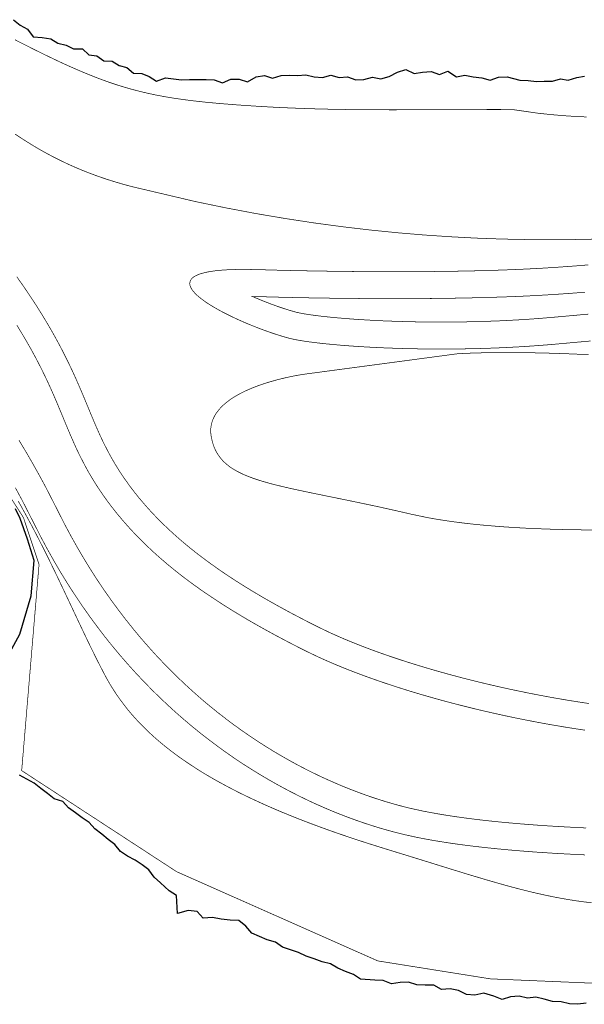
# Model space of a CAD drawing. Header units: metres. Extents: x 202574 to 204484, y 396053 to 396972.
# Tile 5 of 7: x 203815 to 203982, y 396055 to 396347. Entities that reach past the tile are written whole.
import ezdxf

# ---------------------------------------------------------------- set-up
doc = ezdxf.new("R2010")
doc.units = ezdxf.units.M
for name, color, linetype in [('N-WA-KG-GRENS_WATERSCHAP_DROOGGRASLAND-G', 2, 'Continuous'), ('N-WA-KG-GRENS_WATERSCHAP_GEUL_BODEM-G', 6, 'Continuous'), ('N-WA-KG-GRENS_WATERSCHAP_GEUL_INSTEEK-G', 5, 'Continuous'), ('N-WA-KG-GRENS_WATERSCHAP_INSTEEKMAAIVELD-G', 72, 'Continuous'), ('N-WA-KG-GRENS_WATERSCHAP_KWELMOERAS-G', 1, 'Continuous')]:
    doc.layers.add(name, color=color, linetype=linetype)

msp = doc.modelspace()

# ---------------------------------------------------------------- linework, layer by layer
at = {"layer": 'N-WA-KG-GRENS_WATERSCHAP_DROOGGRASLAND-G', "const_width": 0.2, "elevation": 13}
for points in [[(203813.31, 396341.28), (203815.38, 396340.22), (203817.39, 396339.21), (203819.34, 396338.23), (203821.24, 396337.29), (203823.08, 396336.39), (203824.88, 396335.53), (203826.63, 396334.7), (203828.34, 396333.91), (203830.01, 396333.16), (203831.65, 396332.44), (203833.26, 396331.75), (203834.84, 396331.1), (203836.39, 396330.47), (203837.92, 396329.88), (203839.44, 396329.31), (203840.94, 396328.77), (203842.43, 396328.26), (203843.92, 396327.77), (203845.4, 396327.32), (203846.88, 396326.88), (203848.36, 396326.47), (203849.85, 396326.08), (203851.35, 396325.71), (203852.86, 396325.36), (203854.39, 396325.03), (203855.93, 396324.72), (203857.51, 396324.43), (203859.1, 396324.15), (203860.73, 396323.89), (203862.39, 396323.65), (203864.09, 396323.42), (203865.83, 396323.2), (203867.61, 396322.99), (203869.44, 396322.79), (203871.32, 396322.61), (203873.25, 396322.43), (203875.24, 396322.26), (203875.24, 396322.26), (203878.91, 396321.97), (203880.72, 396321.84), (203882.52, 396321.72), (203884.3, 396321.6), (203886.06, 396321.49), (203887.82, 396321.39), (203889.56, 396321.29), (203891.29, 396321.2), (203893.01, 396321.12), (203894.72, 396321.05), (203896.42, 396320.98), (203898.11, 396320.91), (203899.79, 396320.85), (203901.46, 396320.8), (203903.13, 396320.75), (203904.8, 396320.71), (203906.45, 396320.67), (203908.11, 396320.63), (203909.75, 396320.6), (203911.4, 396320.58), (203913.04, 396320.55), (203914.68, 396320.54), (203916.32, 396320.52), (203917.96, 396320.51), (203919.6, 396320.5), (203921.24, 396320.49), (203922.88, 396320.49), (203924.53, 396320.48), (203926.18, 396320.48), (203927.83, 396320.49), (203929.48, 396320.49), (203931.14, 396320.49), (203932.81, 396320.5), (203934.48, 396320.51), (203936.16, 396320.51), (203937.85, 396320.52), (203939.55, 396320.53), (203941.25, 396320.54), (203942.97, 396320.54), (203944.7, 396320.55), (203946.43, 396320.56), (203948.18, 396320.56), (203949.95, 396320.57), (203951.72, 396320.57), (203953.51, 396320.58), (203955.32, 396320.58), (203957.14, 396320.58), (203958.97, 396320.57), (203960.83, 396320.57), (203960.83, 396320.57), (203968.35, 396319.49), (203972.04, 396319.09), (203975.68, 396318.77), (203979.27, 396318.53), (203982.82, 396318.37)], [(204154.22, 396076.38), (204126.44, 396074.09), (204098.65, 396071.8), (204070.66, 396069.49), (204047.73, 396065.95), (204025.08, 396062.46), (204024.17, 396062.34), (204009.43, 396060.56), (204008.47, 396060.5), (204007.02, 396060.39), (203954.32, 396062.61), (203920.91, 396067.94), (203861.25, 396094.42), (203815.31, 396124.41), (203820.46, 396185.57), (203815.83, 396199.5), (203807.64, 396212.28)]]:
    msp.add_lwpolyline(points, dxfattribs=at)
at = {"layer": 'N-WA-KG-GRENS_WATERSCHAP_GEUL_BODEM-G', "const_width": 0.2, "elevation": 11.8}
msp.add_lwpolyline([(203983.32, 396259.86), (203981.51, 396259.7), (203979.7, 396259.53), (203977.9, 396259.37), (203976.11, 396259.21), (203972.55, 396258.89), (203970.48, 396258.72), (203968.42, 396258.55), (203966.36, 396258.4), (203964.3, 396258.26), (203962.25, 396258.14), (203960.2, 396258.03), (203958.16, 396257.92), (203956.13, 396257.83), (203954.11, 396257.76), (203952.09, 396257.69), (203950.1, 396257.63), (203948.11, 396257.59), (203946.14, 396257.55), (203944.18, 396257.52), (203942.25, 396257.51), (203940.33, 396257.5), (203938.43, 396257.5), (203936.55, 396257.51), (203934.7, 396257.53), (203932.87, 396257.56), (203931.07, 396257.59), (203929.29, 396257.64), (203927.54, 396257.69), (203925.82, 396257.74), (203924.14, 396257.81), (203922.48, 396257.87), (203920.86, 396257.95), (203919.28, 396258.03), (203917.73, 396258.12), (203916.22, 396258.21), (203914.75, 396258.3), (203913.32, 396258.4), (203911.93, 396258.51), (203910.58, 396258.62), (203909.29, 396258.73), (203908.03, 396258.84), (203906.83, 396258.96), (203905.68, 396259.08), (203904.58, 396259.2), (203903.53, 396259.32), (203902.54, 396259.44), (203901.61, 396259.57), (203900.74, 396259.69), (203899.93, 396259.81), (203899.19, 396259.93), (203898.52, 396260.05), (203897.93, 396260.16), (203897.46, 396260.26), (203896.6, 396260.46), (203895.75, 396260.7), (203894.78, 396260.98), (203893.76, 396261.3), (203892.71, 396261.64), (203891.63, 396262), (203890.53, 396262.39), (203889.41, 396262.8), (203888.28, 396263.23), (203887.14, 396263.68), (203886, 396264.14), (203884.86, 396264.61), (203883.76, 396265.09), (203886.35, 396265.04), (203886.35, 396265.04), (203886.5, 396265.03), (203886.75, 396265.02), (203887.08, 396265.01), (203887.51, 396265), (203888.03, 396264.99), (203888.63, 396264.97), (203889.32, 396264.95), (203890.09, 396264.93), (203890.93, 396264.91), (203891.86, 396264.88), (203892.85, 396264.86), (203893.92, 396264.83), (203895.06, 396264.81), (203896.26, 396264.78), (203897.53, 396264.75), (203898.86, 396264.73), (203900.26, 396264.7), (203901.71, 396264.67), (203903.21, 396264.65), (203904.77, 396264.62), (203906.38, 396264.6), (203908.04, 396264.57), (203909.74, 396264.55), (203911.49, 396264.53), (203913.28, 396264.51), (203915.11, 396264.5), (203916.98, 396264.48), (203918.88, 396264.47), (203920.81, 396264.46), (203922.77, 396264.45), (203924.76, 396264.45), (203926.78, 396264.45), (203928.82, 396264.45), (203930.88, 396264.46), (203932.96, 396264.47), (203935.06, 396264.49), (203937.16, 396264.5), (203939.29, 396264.53), (203941.42, 396264.56), (203943.56, 396264.59), (203945.7, 396264.63), (203947.84, 396264.67), (203949.99, 396264.72), (203952.14, 396264.77), (203954.28, 396264.83), (203956.41, 396264.9), (203958.54, 396264.97), (203962.74, 396265.13), (203964.63, 396265.22), (203966.48, 396265.31), (203968.32, 396265.41), (203970.14, 396265.51), (203971.94, 396265.62), (203973.72, 396265.73), (203975.48, 396265.85), (203977.22, 396265.97), (203978.94, 396266.1), (203980.65, 396266.23), (203982.33, 396266.36)], dxfattribs=at)
at = {"layer": 'N-WA-KG-GRENS_WATERSCHAP_GEUL_BODEM-G', "const_width": 0.2}
for points in [[(203813.89, 396256.54), (203814.69, 396255.25), (203815.45, 396253.99), (203816.19, 396252.75), (203816.89, 396251.54), (203817.57, 396250.35), (203818.23, 396249.19), (203818.85, 396248.04), (203819.46, 396246.92), (203820.04, 396245.81), (203820.6, 396244.73), (203821.14, 396243.66), (203821.66, 396242.61), (203822.16, 396241.57), (203822.65, 396240.55), (203823.12, 396239.55), (203823.57, 396238.56), (203824.02, 396237.58), (203824.45, 396236.61), (203824.86, 396235.66), (203825.27, 396234.71), (203825.67, 396233.77), (203826.07, 396232.85), (203826.45, 396231.92), (203826.84, 396231.01), (203827.22, 396230.09), (203827.59, 396229.19), (203827.96, 396228.29), (203828.33, 396227.39), (203828.71, 396226.49), (203829.08, 396225.6), (203829.46, 396224.7), (203829.84, 396223.81), (203830.23, 396222.91), (203830.62, 396222.02), (203831.02, 396221.12), (203831.43, 396220.22), (203831.85, 396219.32), (203832.28, 396218.42), (203832.75, 396217.46), (203834.32, 396214.46), (203835.18, 396212.91), (203836.06, 396211.42), (203836.96, 396209.94), (203837.88, 396208.49), (203838.84, 396207.06), (203839.82, 396205.65), (203840.82, 396204.25), (203841.85, 396202.88), (203842.91, 396201.53), (203843.98, 396200.19), (203845.09, 396198.88), (203846.21, 396197.58), (203847.36, 396196.3), (203848.53, 396195.04), (203849.72, 396193.79), (203850.94, 396192.57), (203852.17, 396191.36), (203853.43, 396190.16), (203854.7, 396188.98), (203856, 396187.82), (203857.32, 396186.68), (203858.65, 396185.54), (203860.01, 396184.43), (203861.38, 396183.32), (203862.77, 396182.23), (203864.18, 396181.16), (203865.61, 396180.09), (203867.06, 396179.04), (203868.52, 396178), (203870, 396176.98), (203871.5, 396175.96), (203873.01, 396174.96), (203874.54, 396173.96), (203876.09, 396172.98), (203877.65, 396172), (203879.23, 396171.04), (203880.82, 396170.08), (203882.43, 396169.13), (203884.05, 396168.19), (203885.68, 396167.26), (203887.34, 396166.34), (203889, 396165.42), (203890.68, 396164.51), (203892.37, 396163.61), (203894.08, 396162.71), (203895.8, 396161.81), (203897.53, 396160.93), (203899.33, 396160.01), (203903.32, 396158.1), (203905.49, 396157.12), (203907.69, 396156.17), (203909.94, 396155.23), (203912.26, 396154.3), (203914.63, 396153.38), (203917.05, 396152.48), (203919.53, 396151.59), (203922.05, 396150.71), (203924.63, 396149.85), (203927.24, 396149), (203929.9, 396148.16), (203932.6, 396147.34), (203935.34, 396146.54), (203938.12, 396145.75), (203940.92, 396144.98), (203943.76, 396144.23), (203946.63, 396143.5), (203949.52, 396142.78), (203952.44, 396142.09), (203955.37, 396141.42), (203958.33, 396140.76), (203961.3, 396140.13), (203964.29, 396139.53), (203967.29, 396138.94), (203970.29, 396138.38), (203973.3, 396137.85), (203976.32, 396137.34), (203979.34, 396136.86), (203982.36, 396136.4)], [(203982.7, 396107.39), (203979.84, 396107.53), (203976.97, 396107.68), (203974.1, 396107.84), (203971.23, 396108.02), (203968.37, 396108.21), (203965.53, 396108.43), (203962.7, 396108.65), (203959.9, 396108.9), (203957.13, 396109.16), (203954.39, 396109.44), (203951.69, 396109.74), (203949.03, 396110.06), (203946.43, 396110.4), (203943.87, 396110.76), (203941.38, 396111.14), (203938.96, 396111.54), (203936.6, 396111.96), (203934.36, 396112.39), (203930.77, 396113.17), (203928.97, 396113.61), (203927.09, 396114.1), (203925.17, 396114.64), (203923.2, 396115.22), (203921.2, 396115.85), (203919.15, 396116.52), (203917.08, 396117.24), (203914.97, 396118.02), (203912.82, 396118.84), (203910.65, 396119.71), (203908.45, 396120.64), (203906.23, 396121.62), (203903.98, 396122.65), (203901.72, 396123.74), (203899.43, 396124.89), (203897.13, 396126.09), (203894.81, 396127.36), (203892.48, 396128.68), (203890.14, 396130.06), (203887.79, 396131.51), (203885.43, 396133.01), (203883.07, 396134.58), (203880.71, 396136.22), (203878.34, 396137.92), (203875.98, 396139.69), (203873.61, 396141.53), (203871.26, 396143.43), (203868.9, 396145.4), (203866.56, 396147.45), (203864.23, 396149.57), (203861.91, 396151.76), (203859.6, 396154.02), (203857.31, 396156.37), (203855.03, 396158.78), (203852.78, 396161.28), (203850.55, 396163.85), (203848.34, 396166.51), (203846.16, 396169.24), (203844, 396172.06), (203841.87, 396174.96), (203839.77, 396177.95), (203837.71, 396181.02), (203835.68, 396184.18), (203833.69, 396187.43), (203831.73, 396190.77), (203829.82, 396194.2), (203827.94, 396197.72), (203826.07, 396201.42), (203822.38, 396208.64), (203820.44, 396212.22), (203818.49, 396215.7), (203816.51, 396219.12), (203814.5, 396222.46)]]:
    msp.add_lwpolyline(points, dxfattribs=at)
at = {"layer": 'N-WA-KG-GRENS_WATERSCHAP_GEUL_INSTEEK-G', "const_width": 0.2, "elevation": 12.6}
msp.add_lwpolyline([(203984.04, 396251.89), (203982.23, 396251.73), (203980.42, 396251.57), (203978.62, 396251.41), (203976.82, 396251.24), (203973.25, 396250.92), (203973.25, 396250.92), (203971.14, 396250.74), (203969.03, 396250.58), (203966.92, 396250.42), (203964.81, 396250.28), (203962.71, 396250.15), (203960.62, 396250.04), (203958.54, 396249.93), (203956.46, 396249.84), (203954.4, 396249.76), (203952.34, 396249.69), (203950.3, 396249.63), (203948.27, 396249.59), (203946.26, 396249.55), (203944.27, 396249.52), (203942.29, 396249.51), (203940.34, 396249.5), (203938.4, 396249.5), (203936.49, 396249.51), (203934.6, 396249.53), (203932.73, 396249.56), (203930.89, 396249.6), (203929.08, 396249.64), (203927.3, 396249.69), (203925.54, 396249.75), (203923.82, 396249.81), (203922.13, 396249.88), (203920.47, 396249.96), (203918.85, 396250.04), (203917.26, 396250.13), (203915.72, 396250.22), (203914.21, 396250.32), (203912.74, 396250.42), (203911.31, 396250.53), (203909.92, 396250.64), (203908.58, 396250.76), (203907.28, 396250.88), (203906.04, 396251), (203904.83, 396251.12), (203903.68, 396251.25), (203902.58, 396251.38), (203901.53, 396251.51), (203900.53, 396251.64), (203899.58, 396251.77), (203898.7, 396251.91), (203897.86, 396252.04), (203897.09, 396252.18), (203896.38, 396252.31), (203895.72, 396252.45), (203894.6, 396252.71), (203894.6, 396252.71), (203893.56, 396253), (203892.47, 396253.32), (203891.35, 396253.67), (203890.2, 396254.04), (203889.02, 396254.44), (203887.83, 396254.86), (203886.62, 396255.3), (203885.4, 396255.76), (203884.17, 396256.25), (203882.95, 396256.74), (203881.72, 396257.25), (203880.51, 396257.78), (203879.31, 396258.32), (203878.13, 396258.87), (203876.97, 396259.43), (203875.83, 396260), (203874.73, 396260.57), (203873.66, 396261.15), (203872.64, 396261.73), (203871.66, 396262.31), (203870.73, 396262.89), (203869.85, 396263.47), (203869.04, 396264.05), (203868.29, 396264.63), (203867.61, 396265.19), (203867, 396265.75), (203866.47, 396266.31), (203866.02, 396266.85), (203865.66, 396267.38), (203865.39, 396267.89), (203865.22, 396268.39), (203865.15, 396268.88), (203865.19, 396269.34), (203865.34, 396269.79), (203865.6, 396270.22), (203865.98, 396270.62), (203866.49, 396271), (203867.13, 396271.35), (203867.9, 396271.68), (203868.81, 396271.98), (203869.86, 396272.24), (203871.06, 396272.48), (203872.42, 396272.68), (203873.93, 396272.85), (203875.6, 396272.98), (203877.44, 396273.07), (203879.45, 396273.12), (203881.64, 396273.14), (203886.56, 396273.03), (203886.56, 396273.03), (203886.56, 396273.03), (203886.61, 396273.03), (203886.76, 396273.03), (203887, 396273.02), (203887.33, 396273.01), (203887.76, 396273), (203888.27, 396272.98), (203888.86, 396272.97), (203889.54, 396272.95), (203890.31, 396272.93), (203891.14, 396272.9), (203892.06, 396272.88), (203893.05, 396272.86), (203894.11, 396272.83), (203895.24, 396272.8), (203896.44, 396272.78), (203897.7, 396272.75), (203899.02, 396272.72), (203900.41, 396272.7), (203901.85, 396272.67), (203903.35, 396272.64), (203904.9, 396272.62), (203906.5, 396272.6), (203908.15, 396272.57), (203909.84, 396272.55), (203911.58, 396272.53), (203913.36, 396272.51), (203915.18, 396272.5), (203917.03, 396272.48), (203918.92, 396272.47), (203920.84, 396272.46), (203922.79, 396272.45), (203924.77, 396272.45), (203926.77, 396272.45), (203928.8, 396272.45), (203930.85, 396272.46), (203932.91, 396272.47), (203934.99, 396272.49), (203937.09, 396272.5), (203939.19, 396272.53), (203941.3, 396272.55), (203943.42, 396272.59), (203945.55, 396272.62), (203947.67, 396272.67), (203949.8, 396272.71), (203951.92, 396272.77), (203954.04, 396272.83), (203956.15, 396272.89), (203958.25, 396272.96), (203962.41, 396273.13), (203962.41, 396273.13), (203964.25, 396273.21), (203966.08, 396273.3), (203967.89, 396273.39), (203969.68, 396273.49), (203971.45, 396273.6), (203973.2, 396273.71), (203974.93, 396273.83), (203976.65, 396273.95), (203978.34, 396274.07), (203980.02, 396274.2), (203981.68, 396274.34), (203983.32, 396274.47)], dxfattribs=at)
at = {"layer": 'N-WA-KG-GRENS_WATERSCHAP_GEUL_INSTEEK-G', "const_width": 0.2}
for points in [[(203813.87, 396270.94), (203814.95, 396269.4), (203816, 396267.9), (203817, 396266.42), (203817.97, 396264.97), (203818.91, 396263.55), (203819.81, 396262.15), (203820.67, 396260.78), (203821.51, 396259.43), (203822.31, 396258.11), (203823.08, 396256.82), (203823.82, 396255.54), (203824.54, 396254.29), (203825.22, 396253.06), (203825.88, 396251.86), (203826.52, 396250.67), (203827.13, 396249.51), (203827.72, 396248.36), (203828.29, 396247.24), (203828.84, 396246.13), (203829.37, 396245.04), (203829.88, 396243.97), (203830.38, 396242.92), (203830.85, 396241.88), (203831.32, 396240.85), (203831.76, 396239.85), (203832.2, 396238.85), (203832.62, 396237.87), (203833.04, 396236.91), (203833.44, 396235.95), (203833.84, 396235.01), (203834.22, 396234.08), (203834.6, 396233.16), (203834.98, 396232.25), (203835.35, 396231.35), (203835.72, 396230.46), (203836.09, 396229.57), (203836.46, 396228.7), (203836.82, 396227.83), (203837.19, 396226.97), (203837.56, 396226.11), (203837.94, 396225.26), (203838.31, 396224.42), (203838.7, 396223.57), (203839.09, 396222.73), (203839.49, 396221.9), (203839.9, 396221.06), (203839.9, 396221.06), (203841.36, 396218.26), (203842.13, 396216.88), (203842.92, 396215.52), (203843.74, 396214.18), (203844.58, 396212.86), (203845.45, 396211.56), (203846.35, 396210.27), (203847.27, 396208.99), (203848.21, 396207.74), (203849.17, 396206.5), (203850.16, 396205.27), (203851.18, 396204.07), (203852.21, 396202.87), (203853.27, 396201.69), (203854.35, 396200.53), (203855.45, 396199.37), (203856.58, 396198.24), (203857.73, 396197.11), (203858.9, 396196), (203860.09, 396194.9), (203861.3, 396193.82), (203862.53, 396192.74), (203863.78, 396191.68), (203865.06, 396190.63), (203866.35, 396189.59), (203867.67, 396188.56), (203869, 396187.55), (203870.35, 396186.54), (203871.73, 396185.54), (203873.12, 396184.55), (203874.53, 396183.57), (203875.96, 396182.6), (203877.4, 396181.64), (203878.87, 396180.69), (203880.35, 396179.75), (203881.85, 396178.81), (203883.37, 396177.88), (203884.91, 396176.96), (203886.46, 396176.04), (203888.03, 396175.13), (203889.62, 396174.23), (203891.22, 396173.33), (203892.84, 396172.44), (203894.47, 396171.55), (203896.12, 396170.67), (203897.79, 396169.8), (203899.47, 396168.92), (203901.16, 396168.05), (203902.87, 396167.19), (203902.87, 396167.19), (203906.7, 396165.35), (203908.72, 396164.44), (203910.81, 396163.53), (203912.97, 396162.63), (203915.19, 396161.74), (203917.47, 396160.86), (203919.8, 396159.99), (203922.2, 396159.13), (203924.64, 396158.28), (203927.14, 396157.44), (203929.68, 396156.62), (203932.26, 396155.81), (203934.89, 396155.01), (203937.56, 396154.23), (203940.27, 396153.46), (203943.01, 396152.71), (203945.78, 396151.97), (203948.58, 396151.26), (203951.41, 396150.56), (203954.26, 396149.88), (203957.13, 396149.22), (203960.02, 396148.58), (203962.93, 396147.97), (203965.85, 396147.37), (203968.78, 396146.8), (203971.72, 396146.25), (203974.67, 396145.73), (203977.62, 396145.23), (203980.57, 396144.76), (203983.52, 396144.32)], [(203982.34, 396099.4), (203979.44, 396099.54), (203976.53, 396099.69), (203973.62, 396099.85), (203970.71, 396100.04), (203967.8, 396100.23), (203964.91, 396100.45), (203962.03, 396100.68), (203959.17, 396100.93), (203956.34, 396101.2), (203953.54, 396101.49), (203950.77, 396101.8), (203948.04, 396102.12), (203945.35, 396102.47), (203942.72, 396102.84), (203940.13, 396103.24), (203937.61, 396103.65), (203935.14, 396104.09), (203932.74, 396104.55), (203932.74, 396104.55), (203928.97, 396105.38), (203927.01, 396105.86), (203925.01, 396106.38), (203922.96, 396106.95), (203920.88, 396107.56), (203918.75, 396108.23), (203916.59, 396108.94), (203914.39, 396109.71), (203912.16, 396110.52), (203909.9, 396111.39), (203907.6, 396112.31), (203905.29, 396113.29), (203902.94, 396114.32), (203900.58, 396115.41), (203898.19, 396116.56), (203895.78, 396117.77), (203893.36, 396119.04), (203890.92, 396120.37), (203888.47, 396121.76), (203886.01, 396123.21), (203883.54, 396124.73), (203881.06, 396126.31), (203878.58, 396127.96), (203876.1, 396129.68), (203873.61, 396131.47), (203871.13, 396133.33), (203868.65, 396135.25), (203866.17, 396137.25), (203863.7, 396139.33), (203861.24, 396141.47), (203858.79, 396143.7), (203856.36, 396146), (203853.94, 396148.37), (203851.54, 396150.83), (203849.15, 396153.36), (203846.79, 396155.98), (203844.45, 396158.67), (203842.14, 396161.45), (203839.85, 396164.31), (203837.6, 396167.26), (203835.37, 396170.3), (203833.18, 396173.42), (203831.02, 396176.63), (203828.9, 396179.93), (203826.82, 396183.31), (203824.79, 396186.79), (203822.79, 396190.37), (203820.84, 396194.03), (203818.94, 396197.79), (203818.94, 396197.79), (203815.3, 396204.91), (203813.43, 396208.36)]]:
    msp.add_lwpolyline(points, dxfattribs=at)
at = {"layer": 'N-WA-KG-GRENS_WATERSCHAP_INSTEEKMAAIVELD-G'}
for points in [[(203812.93, 396347.23, 13.36), (203814.89, 396345.6, 13.33), (203817.08, 396344.43, 13.33), (203818.72, 396342.17, 13.26), (203821.37, 396341.97, 13.31), (203823.93, 396341.57, 13.35), (203826.02, 396340.22, 13.34), (203828.5, 396339.69, 13.37), (203830.64, 396338.58, 13.36), (203833.33, 396338.6, 13.42), (203835.22, 396336.83, 13.37), (203837.64, 396336.46, 13.4), (203839.67, 396334.99, 13.37), (203842.14, 396334.9, 13.41), (203844.25, 396333.61, 13.38), (203846.53, 396333.07, 13.39), (203848.48, 396331.4, 13.34), (203850.95, 396331.23, 13.36), (203853.16, 396330.42, 13.35), (203855.27, 396328.94, 13.3), (203857.94, 396329.93, 13.37), (203860.3, 396329.71, 13.38), (203862.71, 396329.37, 13.39), (203865.12, 396329.51, 13.41), (203867.58, 396329.5, 13.42), (203870.04, 396329.53, 13.44), (203872.43, 396329.38, 13.44), (203874.82, 396328.54, 13.41), (203877.37, 396329.62, 13.47), (203879.83, 396329.58, 13.48), (203882.26, 396328.8, 13.45), (203884.83, 396330.29, 13.54), (203887.29, 396330.62, 13.56), (203889.73, 396329.89, 13.53), (203892.21, 396330.68, 13.58), (203894.68, 396330.74, 13.58), (203897.12, 396330.66, 13.58), (203899.6, 396330.83, 13.6), (203902.02, 396330.27, 13.57), (203904.49, 396330.12, 13.57), (203906.95, 396330.72, 13.6), (203909.42, 396330.09, 13.57), (203911.88, 396330.25, 13.58), (203914.35, 396329.4, 13.54), (203916.81, 396329.49, 13.55), (203919.3, 396330.19, 13.58), (203921.77, 396329.66, 13.56), (203924.26, 396330.37, 13.59), (203926.73, 396331.65, 13.66), (203929.22, 396332.43, 13.7), (203931.71, 396331.28, 13.64), (203934.2, 396331.67, 13.66), (203936.69, 396331.84, 13.67), (203939.19, 396330.94, 13.62), (203941.69, 396331.98, 13.67), (203944.2, 396330.29, 13.59), (203946.71, 396330.74, 13.61), (203949.22, 396330.28, 13.59), (203951.73, 396329.96, 13.57), (203954.24, 396329.29, 13.54), (203956.75, 396330.22, 13.58), (203959.27, 396330.28, 13.59), (203963, 396329.3, 13.55), (203965.51, 396329.2, 13.56), (203967.99, 396328.9, 13.56), (203970.21, 396329.01, 13.58), (203972.72, 396328.96, 13.59), (203975.08, 396329.69, 13.64), (203977.33, 396329.27, 13.63), (203979.89, 396330.08, 13.68), (203982.18, 396330.46, 13.7)], [(203797.56, 396133.51, 13.2), (203814.76, 396164.85, 13.65), (203818.13, 396176.28, 13.64), (203819, 396186.72, 13.64), (203817.04, 396193.06, 13.63), (203814.88, 396199.25, 13.62), (203813.48, 396202.06, 13.62)], [(203982.74, 396055.37, 13.4), (203980.23, 396055.06, 13.42), (203977.73, 396055.22, 13.42), (203975.25, 396055.77, 13.4), (203972.75, 396055.91, 13.4), (203970.28, 396056.55, 13.37), (203967.8, 396057.2, 13.34), (203965.29, 396056.86, 13.36), (203962.81, 396057.5, 13.34), (203960.3, 396057.29, 13.35), (203957.77, 396056.53, 13.4), (203955.3, 396057.46, 13.36), (203952.32, 396058.34, 13.33), (203949.69, 396057.73, 13.38), (203947.2, 396057.96, 13.39), (203944.86, 396059.15, 13.35), (203942.4, 396059.61, 13.34), (203939.85, 396059.5, 13.37), (203937.52, 396060.75, 13.32), (203934.98, 396060.73, 13.35), (203932.46, 396060.82, 13.36), (203930.06, 396061.61, 13.34), (203927.52, 396061.55, 13.36), (203924.93, 396061.16, 13.4), (203922.55, 396062.11, 13.37), (203920.03, 396062.23, 13.39), (203915.82, 396062.55, 13.45), (203913.68, 396063.89, 13.43), (203911.35, 396064.8, 13.44), (203909.04, 396065.77, 13.44), (203906.89, 396067.09, 13.42), (203904.42, 396067.68, 13.45), (203902.09, 396068.6, 13.45), (203899.7, 396069.37, 13.47), (203897.42, 396070.41, 13.46), (203895.04, 396071.19, 13.48), (203892.67, 396072.01, 13.49), (203890.59, 396073.49, 13.46), (203888.14, 396074.15, 13.48), (203885.88, 396075.22, 13.48), (203883.58, 396076.19, 13.48), (203881.77, 396078.27, 13.42), (203879.75, 396079.89, 13.39), (203877.09, 396080.05, 13.44), (203874.47, 396080.31, 13.48), (203871.94, 396080.78, 13.51), (203869.15, 396080.66, 13.57), (203867.3, 396082.64, 13.52), (203864.67, 396082.9, 13.56), (203861.53, 396081.98, 13.66), (203861.19, 396087.36, 13.42), (203859.07, 396088.76, 13.4), (203856.44, 396091.07, 13.37), (203854.57, 396092.78, 13.35), (203853.01, 396094.96, 13.3), (203850.99, 396096.43, 13.3), (203848.93, 396097.85, 13.29), (203846.72, 396099.04, 13.3), (203844.61, 396100.38, 13.31), (203842.98, 396102.47, 13.26), (203840.97, 396103.95, 13.26), (203839.05, 396105.58, 13.24), (203837.05, 396107.09, 13.23), (203835.32, 396109.02, 13.2), (203833.21, 396110.36, 13.2), (203831.24, 396111.91, 13.19), (203829.22, 396113.4, 13.18), (203827.47, 396115.29, 13.15), (203824.96, 396116.01, 13.19), (203823, 396117.59, 13.18), (203821.01, 396119.11, 13.17), (203819.03, 396120.65, 13.16), (203816.8, 396121.82, 13.17), (203814.63, 396123.06, 13.17)]]:
    msp.add_polyline3d(points, dxfattribs=at)
at = {"layer": 'N-WA-KG-GRENS_WATERSCHAP_KWELMOERAS-G'}
for points in [[(203813.38, 396313.28, 0.2, 0.2, 0), (203815.18, 396312.08, 0.2, 0.2, 0), (203817.01, 396310.91, 0.2, 0.2, 0), (203818.88, 396309.76, 0.2, 0.2, 0), (203820.8, 396308.63, 0.2, 0.2, 0), (203822.76, 396307.54, 0.2, 0.2, 0), (203824.77, 396306.47, 0.2, 0.2, 0), (203826.84, 396305.43, 0.2, 0.2, 0), (203828.96, 396304.42, 0.2, 0.2, 0), (203831.14, 396303.44, 0.2, 0.2, 0), (203833.39, 396302.5, 0.2, 0.2, 0), (203835.7, 396301.59, 0.2, 0.2, 0), (203838.07, 396300.72, 0.2, 0.2, 0), (203840.52, 396299.88, 0.2, 0.2, 0), (203843.04, 396299.09, 0.2, 0.2, 0), (203845.64, 396298.33, 0.2, 0.2, 0), (203848.33, 396297.62, 0.2, 0.2, 0), (203848.33, 396297.62, 0.2, 0.2, 0), (203866.83, 396293.26, 0.2, 0.2, 0), (203875.86, 396291.39, 0.2, 0.2, 0), (203884.73, 396289.71, 0.2, 0.2, 0), (203893.46, 396288.23, 0.2, 0.2, 0), (203902.03, 396286.92, 0.2, 0.2, 0), (203910.45, 396285.79, 0.2, 0.2, 0), (203918.71, 396284.81, 0.2, 0.2, 0), (203926.82, 396284, 0.2, 0.2, 0), (203934.78, 396283.33, 0.2, 0.2, 0), (203942.58, 396282.81, 0.2, 0.2, 0), (203950.22, 396282.41, 0.2, 0.2, 0), (203957.7, 396282.14, 0.2, 0.2, 0), (203965.02, 396281.99, 0.2, 0.2, 0), (203972.19, 396281.94, 0.2, 0.2, 0), (203979.19, 396282, 0.2, 0.2, 0), (203986.04, 396282.14, 0.2, 0.2, 0)], [(203983.41, 396247.83, 0.2, 0.2, 0), (203981.12, 396247.93, 0.2, 0.2, 0), (203978.83, 396248.03, 0.2, 0.2, 0), (203976.53, 396248.12, 0.2, 0.2, 0), (203974.23, 396248.2, 0.2, 0.2, 0), (203971.92, 396248.27, 0.2, 0.2, 0), (203969.62, 396248.33, 0.2, 0.2, 0), (203967.32, 396248.38, 0.2, 0.2, 0), (203965.02, 396248.42, 0.2, 0.2, 0), (203962.73, 396248.45, 0.2, 0.2, 0), (203960.44, 396248.47, 0.2, 0.2, 0), (203958.16, 396248.47, 0.2, 0.2, 0), (203955.89, 396248.45, 0.2, 0.2, 0), (203953.62, 396248.42, 0.2, 0.2, 0), (203951.37, 396248.37, 0.2, 0.2, 0), (203949.12, 396248.31, 0.2, 0.2, 0), (203946.89, 396248.22, 0.2, 0.2, 0), (203944.68, 396248.12, 0.2, 0.2, 0), (203899.16, 396242.04, 0.2, 0.2, 0), (203899.16, 396242.04, 0.2, 0.2, 0), (203899.02, 396242.02, 0.2, 0.2, 0), (203898.85, 396241.99, 0.2, 0.2, 0), (203898.62, 396241.96, 0.2, 0.2, 0), (203898.32, 396241.91, 0.2, 0.2, 0), (203897.97, 396241.85, 0.2, 0.2, 0), (203897.57, 396241.79, 0.2, 0.2, 0), (203897.11, 396241.71, 0.2, 0.2, 0), (203896.6, 396241.61, 0.2, 0.2, 0), (203896.05, 396241.51, 0.2, 0.2, 0), (203895.46, 396241.39, 0.2, 0.2, 0), (203894.83, 396241.26, 0.2, 0.2, 0), (203894.16, 396241.11, 0.2, 0.2, 0), (203893.46, 396240.96, 0.2, 0.2, 0), (203892.73, 396240.78, 0.2, 0.2, 0), (203891.97, 396240.6, 0.2, 0.2, 0), (203891.18, 396240.4, 0.2, 0.2, 0), (203890.38, 396240.18, 0.2, 0.2, 0), (203889.56, 396239.95, 0.2, 0.2, 0), (203888.72, 396239.71, 0.2, 0.2, 0), (203887.87, 396239.44, 0.2, 0.2, 0), (203887.01, 396239.17, 0.2, 0.2, 0), (203886.15, 396238.87, 0.2, 0.2, 0), (203885.28, 396238.56, 0.2, 0.2, 0), (203884.41, 396238.23, 0.2, 0.2, 0), (203883.55, 396237.89, 0.2, 0.2, 0), (203882.69, 396237.52, 0.2, 0.2, 0), (203881.84, 396237.14, 0.2, 0.2, 0), (203881, 396236.74, 0.2, 0.2, 0), (203880.18, 396236.32, 0.2, 0.2, 0), (203879.37, 396235.89, 0.2, 0.2, 0), (203878.59, 396235.43, 0.2, 0.2, 0), (203877.83, 396234.96, 0.2, 0.2, 0), (203877.1, 396234.46, 0.2, 0.2, 0), (203876.4, 396233.94, 0.2, 0.2, 0), (203875.73, 396233.41, 0.2, 0.2, 0), (203875.09, 396232.85, 0.2, 0.2, 0), (203874.5, 396232.27, 0.2, 0.2, 0), (203873.95, 396231.67, 0.2, 0.2, 0), (203873.44, 396231.05, 0.2, 0.2, 0), (203872.98, 396230.41, 0.2, 0.2, 0), (203872.57, 396229.74, 0.2, 0.2, 0), (203872.22, 396229.06, 0.2, 0.2, 0), (203871.92, 396228.35, 0.2, 0.2, 0), (203871.68, 396227.61, 0.2, 0.2, 0), (203871.51, 396226.85, 0.2, 0.2, 0), (203871.4, 396226.07, 0.2, 0.2, 0), (203871.36, 396225.27, 0.2, 0.2, 0), (203871.4, 396224.44, 0.2, 0.2, 0), (203871.51, 396223.58, 0.2, 0.2, 0), (203871.51, 396223.58, 0.2, 0.2, 0), (203871.87, 396221.92, 0.2, 0.2, 0), (203872.11, 396221.14, 0.2, 0.2, 0), (203872.38, 396220.39, 0.2, 0.2, 0), (203872.69, 396219.68, 0.2, 0.2, 0), (203873.04, 396218.99, 0.2, 0.2, 0), (203873.42, 396218.33, 0.2, 0.2, 0), (203873.85, 396217.71, 0.2, 0.2, 0), (203874.31, 396217.1, 0.2, 0.2, 0), (203874.8, 396216.53, 0.2, 0.2, 0), (203875.34, 396215.98, 0.2, 0.2, 0), (203875.92, 396215.45, 0.2, 0.2, 0), (203876.54, 396214.94, 0.2, 0.2, 0), (203877.19, 396214.45, 0.2, 0.2, 0), (203877.89, 396213.99, 0.2, 0.2, 0), (203878.63, 396213.54, 0.2, 0.2, 0), (203879.41, 396213.11, 0.2, 0.2, 0), (203880.23, 396212.69, 0.2, 0.2, 0), (203881.09, 396212.29, 0.2, 0.2, 0), (203882, 396211.9, 0.2, 0.2, 0), (203882.95, 396211.53, 0.2, 0.2, 0), (203883.94, 396211.16, 0.2, 0.2, 0), (203884.97, 396210.81, 0.2, 0.2, 0), (203886.05, 396210.46, 0.2, 0.2, 0), (203887.17, 396210.12, 0.2, 0.2, 0), (203888.34, 396209.79, 0.2, 0.2, 0), (203889.55, 396209.46, 0.2, 0.2, 0), (203890.81, 396209.14, 0.2, 0.2, 0), (203892.12, 396208.82, 0.2, 0.2, 0), (203893.46, 396208.5, 0.2, 0.2, 0), (203894.86, 396208.18, 0.2, 0.2, 0), (203896.3, 396207.86, 0.2, 0.2, 0), (203897.79, 396207.54, 0.2, 0.2, 0), (203899.33, 396207.21, 0.2, 0.2, 0), (203900.92, 396206.88, 0.2, 0.2, 0), (203902.55, 396206.54, 0.2, 0.2, 0), (203904.23, 396206.2, 0.2, 0.2, 0), (203905.96, 396205.84, 0.2, 0.2, 0), (203907.74, 396205.48, 0.2, 0.2, 0), (203909.57, 396205.11, 0.2, 0.2, 0), (203911.46, 396204.72, 0.2, 0.2, 0), (203913.39, 396204.32, 0.2, 0.2, 0), (203915.37, 396203.91, 0.2, 0.2, 0), (203917.4, 396203.48, 0.2, 0.2, 0), (203919.49, 396203.04, 0.2, 0.2, 0), (203921.63, 396202.58, 0.2, 0.2, 0), (203923.82, 396202.09, 0.2, 0.2, 0), (203926.06, 396201.59, 0.2, 0.2, 0), (203928.36, 396201.07, 0.2, 0.2, 0), (203930.7, 396200.52, 0.2, 0.2, 0), (203930.7, 396200.52, 0.2, 0.2, 0), (203935.65, 396199.48, 0.2, 0.2, 0), (203938.25, 396199.02, 0.2, 0.2, 0), (203940.94, 396198.59, 0.2, 0.2, 0), (203943.71, 396198.2, 0.2, 0.2, 0), (203946.55, 396197.84, 0.2, 0.2, 0), (203949.47, 396197.51, 0.2, 0.2, 0), (203952.45, 396197.22, 0.2, 0.2, 0), (203955.49, 396196.96, 0.2, 0.2, 0), (203958.58, 396196.72, 0.2, 0.2, 0), (203961.73, 396196.52, 0.2, 0.2, 0), (203964.92, 396196.34, 0.2, 0.2, 0), (203968.16, 396196.2, 0.2, 0.2, 0), (203971.43, 396196.07, 0.2, 0.2, 0), (203974.74, 396195.97, 0.2, 0.2, 0), (203978.08, 396195.9, 0.2, 0.2, 0), (203981.44, 396195.85, 0.2, 0.2, 0), (203984.81, 396195.82, 0.2, 0.2, 0)], [(203984.35, 396085.19, 0.2, 0.2, 0), (203982.12, 396085.45, 0.2, 0.2, 0), (203979.9, 396085.75, 0.2, 0.2, 0), (203977.69, 396086.1, 0.2, 0.2, 0), (203975.48, 396086.48, 0.2, 0.2, 0), (203973.27, 396086.89, 0.2, 0.2, 0), (203971.05, 396087.35, 0.2, 0.2, 0), (203968.82, 396087.84, 0.2, 0.2, 0), (203966.57, 396088.36, 0.2, 0.2, 0), (203964.3, 396088.92, 0.2, 0.2, 0), (203962, 396089.51, 0.2, 0.2, 0), (203959.67, 396090.13, 0.2, 0.2, 0), (203957.3, 396090.79, 0.2, 0.2, 0), (203954.89, 396091.48, 0.2, 0.2, 0), (203952.43, 396092.2, 0.2, 0.2, 0), (203949.92, 396092.95, 0.2, 0.2, 0), (203947.35, 396093.72, 0.2, 0.2, 0), (203944.72, 396094.53, 0.2, 0.2, 0), (203942.02, 396095.36, 0.2, 0.2, 0), (203939.25, 396096.22, 0.2, 0.2, 0), (203936.41, 396097.11, 0.2, 0.2, 0), (203933.48, 396098.02, 0.2, 0.2, 0), (203930.46, 396098.95, 0.2, 0.2, 0), (203927.35, 396099.91, 0.2, 0.2, 0), (203924.14, 396100.89, 0.2, 0.2, 0), (203924.14, 396100.89, 0.2, 0.2, 0), (203918.24, 396102.74, 0.2, 0.2, 0), (203915.38, 396103.66, 0.2, 0.2, 0), (203912.58, 396104.59, 0.2, 0.2, 0), (203909.85, 396105.52, 0.2, 0.2, 0), (203907.18, 396106.45, 0.2, 0.2, 0), (203904.57, 396107.39, 0.2, 0.2, 0), (203902.02, 396108.33, 0.2, 0.2, 0), (203899.53, 396109.27, 0.2, 0.2, 0), (203897.1, 396110.22, 0.2, 0.2, 0), (203894.73, 396111.17, 0.2, 0.2, 0), (203892.41, 396112.12, 0.2, 0.2, 0), (203890.16, 396113.08, 0.2, 0.2, 0), (203887.95, 396114.04, 0.2, 0.2, 0), (203885.8, 396115.01, 0.2, 0.2, 0), (203883.71, 396115.98, 0.2, 0.2, 0), (203881.67, 396116.95, 0.2, 0.2, 0), (203879.68, 396117.93, 0.2, 0.2, 0), (203877.75, 396118.92, 0.2, 0.2, 0), (203875.87, 396119.91, 0.2, 0.2, 0), (203874.04, 396120.9, 0.2, 0.2, 0), (203872.26, 396121.9, 0.2, 0.2, 0), (203870.52, 396122.91, 0.2, 0.2, 0), (203868.84, 396123.92, 0.2, 0.2, 0), (203867.21, 396124.94, 0.2, 0.2, 0), (203865.62, 396125.97, 0.2, 0.2, 0), (203864.08, 396127, 0.2, 0.2, 0), (203862.58, 396128.04, 0.2, 0.2, 0), (203861.13, 396129.08, 0.2, 0.2, 0), (203859.73, 396130.14, 0.2, 0.2, 0), (203858.37, 396131.2, 0.2, 0.2, 0), (203857.05, 396132.26, 0.2, 0.2, 0), (203855.77, 396133.34, 0.2, 0.2, 0), (203854.54, 396134.42, 0.2, 0.2, 0), (203853.35, 396135.51, 0.2, 0.2, 0), (203852.19, 396136.6, 0.2, 0.2, 0), (203851.08, 396137.71, 0.2, 0.2, 0), (203850.01, 396138.82, 0.2, 0.2, 0), (203848.97, 396139.95, 0.2, 0.2, 0), (203847.97, 396141.08, 0.2, 0.2, 0), (203847.01, 396142.22, 0.2, 0.2, 0), (203846.09, 396143.37, 0.2, 0.2, 0), (203845.2, 396144.53, 0.2, 0.2, 0), (203844.34, 396145.69, 0.2, 0.2, 0), (203843.52, 396146.87, 0.2, 0.2, 0), (203842.73, 396148.06, 0.2, 0.2, 0), (203841.98, 396149.25, 0.2, 0.2, 0), (203841.25, 396150.46, 0.2, 0.2, 0), (203840.56, 396151.68, 0.2, 0.2, 0), (203839.9, 396152.91, 0.2, 0.2, 0), (203839.9, 396152.91, 0.2, 0.2, 0), (203838.61, 396155.39, 0.2, 0.2, 0), (203837.97, 396156.65, 0.2, 0.2, 0), (203837.33, 396157.92, 0.2, 0.2, 0), (203836.7, 396159.2, 0.2, 0.2, 0), (203836.06, 396160.49, 0.2, 0.2, 0), (203835.43, 396161.79, 0.2, 0.2, 0), (203834.8, 396163.09, 0.2, 0.2, 0), (203834.17, 396164.41, 0.2, 0.2, 0), (203833.54, 396165.74, 0.2, 0.2, 0), (203832.9, 396167.07, 0.2, 0.2, 0), (203832.27, 396168.42, 0.2, 0.2, 0), (203831.63, 396169.77, 0.2, 0.2, 0), (203830.99, 396171.13, 0.2, 0.2, 0), (203830.35, 396172.5, 0.2, 0.2, 0), (203829.7, 396173.87, 0.2, 0.2, 0), (203829.05, 396175.26, 0.2, 0.2, 0), (203828.39, 396176.65, 0.2, 0.2, 0), (203827.73, 396178.05, 0.2, 0.2, 0), (203827.06, 396179.46, 0.2, 0.2, 0), (203826.39, 396180.88, 0.2, 0.2, 0), (203825.71, 396182.3, 0.2, 0.2, 0), (203825.02, 396183.73, 0.2, 0.2, 0), (203824.32, 396185.16, 0.2, 0.2, 0), (203823.62, 396186.61, 0.2, 0.2, 0), (203822.9, 396188.06, 0.2, 0.2, 0), (203822.18, 396189.51, 0.2, 0.2, 0), (203821.44, 396190.98, 0.2, 0.2, 0), (203820.69, 396192.45, 0.2, 0.2, 0), (203819.94, 396193.92, 0.2, 0.2, 0), (203819.17, 396195.4, 0.2, 0.2, 0), (203818.39, 396196.89, 0.2, 0.2, 0), (203817.59, 396198.38, 0.2, 0.2, 0), (203816.78, 396199.88, 0.2, 0.2, 0), (203815.96, 396201.38, 0.2, 0.2, 0), (203815.13, 396202.89, 0.2, 0.2, 0), (203814.27, 396204.4, 0.2, 0.2, 0)]]:
    msp.add_lwpolyline(points, format="xyseb", dxfattribs=at)

doc.saveas('drawing.dxf')
